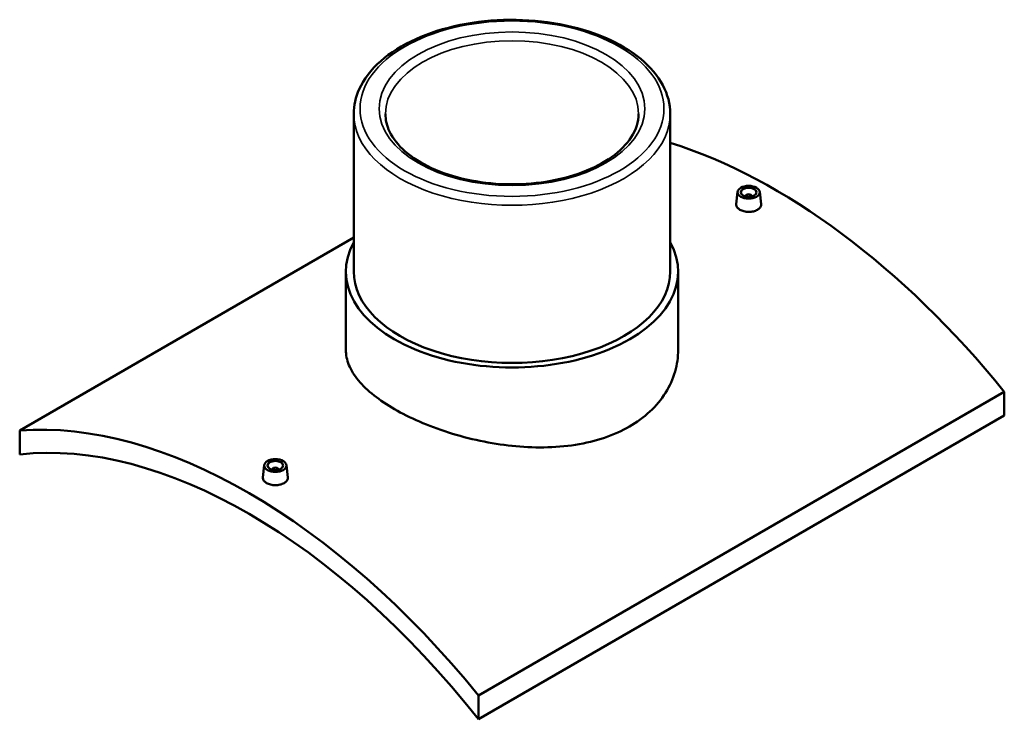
# Model space of a CAD drawing. Header units: millimetres. Extents: x -309 to 1504, y -536 to 1065.
# Tile 5 of 5: x 882 to 1504, y 610 to 1052. Entities that reach past the tile are written whole.
import ezdxf

# ---------------------------------------------------------------- set-up
doc = ezdxf.new("R2010")
doc.units = ezdxf.units.MM
doc.layers.add('Visible (ANSI)', color=7, linetype='Continuous', lineweight=50)
doc.layers.add('Visible Narrow (ANSI)', color=7, linetype='Continuous', lineweight=35)

msp = doc.modelspace()

# ---------------------------------------------------------------- linework, layer by layer
at = {"layer": 'Visible (ANSI)'}
for p, q in [((1092.75, 992.96), (1092.75, 893.35)), ((1292.75, 992.96), (1292.75, 893.35)), ((1335.32, 943.69), (1334.47, 935.85)), ((1340.3, 940.8), (1340.3, 940.99)), ((1344.3, 940.8), (1344.3, 940.99)), ((1349.29, 943.69), (1350.13, 935.86)), ((881.62, 792.91), (1092.75, 914.8)), ((1087.75, 893.35), (1087.75, 843.8)), ((1297.75, 893.35), (1297.75, 843.8)), ((1503.88, 817.4), (1171.54, 625.52)), ((1503.88, 817.4), (1503.88, 802.29)), ((1171.54, 610.41), (1503.88, 802.29)), ((881.62, 792.91), (881.62, 777.79)), ((1036.21, 771), (1035.37, 763.16)), ((1041.2, 768.3), (1041.2, 768.11)), ((1045.2, 768.3), (1045.2, 768.11)), ((1050.18, 771), (1051.02, 763.17)), ((1171.54, 610.41), (1171.54, 625.52))]:
    msp.add_line(p, q, dxfattribs=at)
for centre, major_axis, start_param, end_param in [((1358.92, 605.53), (208, -360.27), 1.840903, 2.583085), ((1342.3, 940.99), (-2, 0), 2.963882, 6.460896), ((1192.75, 893.35), (105, 0), 2.831748, 6.59303), ((1192.75, 893.35), (-100, 0), 0, 3.141593), ((1026.58, 413.66), (-208, 360.27), 4.982496, 6.013079), ((1026.58, 413.66), (-200, 346.41), 4.959693, 6.035881), ((1043.2, 768.3), (-2, 0), 2.963882, 6.460896)]:
    msp.add_ellipse(centre, major_axis=major_axis, ratio=0.57735, start_param=start_param, end_param=end_param, dxfattribs=at)
for centre, major_axis in [((1342.3, 943.44), (7, 0)), ((1342.3, 943.44), (5, 0)), ((1043.2, 770.75), (-7, 0)), ((1043.2, 770.75), (5, 0))]:
    msp.add_ellipse(centre, major_axis=major_axis, ratio=0.57735, dxfattribs=at)
for points, knots in [([(1292.75, 992.96), (1292.75, 999.13), (1291.14, 1005.28), (1284.89, 1017.08), (1280.13, 1022.69), (1267.83, 1032.91), (1260.16, 1037.46), (1242.8, 1044.89), (1233.1, 1047.76), (1212.71, 1051.55), (1202.02, 1052.47), (1180.7, 1052.29), (1170.08, 1051.2), (1149.91, 1047.09), (1140.38, 1044.07), (1123.33, 1036.36), (1115.83, 1031.66), (1103.72, 1020.97), (1099.09, 1014.98), (1093.93, 1003.54), (1092.75, 998.26), (1092.75, 992.96)], [0.785398, 0.785398, 0.785398, 0.785398, 1.082168, 1.082168, 1.393114, 1.393114, 1.718194, 1.718194, 2.044862, 2.044862, 2.370401, 2.370401, 2.695473, 2.695473, 3.021096, 3.021096, 3.347831, 3.347831, 3.672304, 3.672304, 3.926991, 3.926991, 3.926991, 3.926991]), ([(1272.75, 992.96), (1272.75, 988.02), (1271.23, 983.05), (1265.27, 973.8), (1261.08, 969.53), (1250.53, 962.01), (1244.28, 958.74), (1230.2, 953.44), (1222.39, 951.41), (1205.98, 948.83), (1197.38, 948.28), (1180.31, 948.75), (1171.84, 949.77), (1155.93, 953.25), (1148.49, 955.7), (1135.41, 961.74), (1129.78, 965.32), (1120.81, 973.16), (1117.49, 977.41), (1113.62, 985.45), (1112.75, 989.21), (1112.75, 992.96)], [5.497787, 5.497787, 5.497787, 5.497787, 5.85423, 5.85423, 6.178561, 6.178561, 6.490435, 6.490435, 6.802667, 6.802667, 7.116295, 7.116295, 7.430335, 7.430335, 7.743613, 7.743613, 8.055397, 8.055397, 8.368611, 8.368611, 8.63938, 8.63938, 8.63938, 8.63938]), ([(1347.85, 932.34), (1347.15, 931.94), (1346.27, 931.59), (1344.34, 931.14), (1343.29, 931.04), (1341.32, 931.05), (1340.27, 931.17), (1338.34, 931.65), (1337.45, 932), (1336.06, 932.8), (1335.46, 933.31), (1334.66, 934.41), (1334.46, 935.01), (1334.46, 935.66), (1334.46, 935.76), (1334.47, 935.85)], [2.363582, 2.363582, 2.363582, 2.363582, 2.659057, 2.659057, 2.954533, 2.954533, 3.249953, 3.249953, 3.545373, 3.545373, 3.840793, 3.840793, 4.136213, 4.136213, 4.184151, 4.184151, 4.184151, 4.184151]), ([(1350.13, 935.86), (1350.14, 935.76), (1350.15, 935.67), (1350.15, 935), (1349.95, 934.38), (1349.15, 933.25), (1348.55, 932.74), (1347.85, 932.34)], [6.4516093, 6.4516093, 6.4516093, 6.4516093, 6.4997946, 6.4997946, 6.7952701, 6.7952701, 7.0907457, 7.0907457, 7.0907457, 7.0907457]), ([(1267, 795.39), (1262.31, 792.69), (1257.02, 790.3), (1245.53, 786.4), (1239.32, 784.89), (1226.38, 782.86), (1219.65, 782.32), (1206.12, 782.14), (1199.32, 782.49), (1186.18, 783.87), (1179.38, 784.94), (1165.85, 787.8), (1159.11, 789.58), (1146.18, 793.69), (1139.97, 796.03), (1128.47, 801.02), (1123.19, 803.69), (1113.82, 809.1), (1109.43, 812.02), (1101.71, 818.11), (1098.38, 821.29), (1093.04, 827.73), (1091.02, 831), (1088.38, 837.49), (1087.75, 840.7), (1087.75, 843.8)], [0, 0, 0, 0, 1.987041, 1.987041, 3.974081, 3.974081, 5.961122, 5.961122, 7.948162, 7.948162, 9.934914, 9.934914, 11.921665, 11.921665, 13.908417, 13.908417, 15.895168, 15.895168, 17.88192, 17.88192, 19.868671, 19.868671, 21.855423, 21.855423, 23.842174, 23.842174, 23.842174, 23.842174]), ([(1297.75, 843.8), (1297.75, 839.32), (1297.12, 834.68), (1294.48, 825.53), (1292.46, 821.01), (1287.12, 812.49), (1283.78, 808.48), (1276.07, 801.29), (1271.68, 798.1), (1267, 795.39)], [55.632511, 55.632511, 55.632511, 55.632511, 57.619551, 57.619551, 59.606592, 59.606592, 61.593632, 61.593632, 63.580673, 63.580673, 63.580673, 63.580673]), ([(1048.74, 759.65), (1048.05, 759.25), (1047.17, 758.9), (1045.23, 758.45), (1044.18, 758.35), (1042.21, 758.36), (1041.16, 758.49), (1039.23, 758.96), (1038.35, 759.31), (1036.96, 760.12), (1036.35, 760.62), (1035.55, 761.73), (1035.35, 762.32), (1035.35, 762.98), (1035.36, 763.07), (1035.37, 763.16)], [0, 0, 0, 0, 0.295476, 0.295476, 0.590951, 0.590951, 0.886371, 0.886371, 1.181791, 1.181791, 1.477211, 1.477211, 1.772631, 1.772631, 1.82057, 1.82057, 1.82057, 1.82057]), ([(1051.02, 763.17), (1051.03, 763.07), (1051.04, 762.98), (1051.04, 762.31), (1050.84, 761.69), (1050.04, 760.56), (1049.44, 760.05), (1048.74, 759.65)], [4.0880274, 4.0880274, 4.0880274, 4.0880274, 4.1362127, 4.1362127, 4.4316883, 4.4316883, 4.7271638, 4.7271638, 4.7271638, 4.7271638])]:
    msp.add_open_spline(points, degree=3, knots=knots, dxfattribs=at)
at = {"layer": 'Visible Narrow (ANSI)'}
for major_axis in [(96, 0), (84, 0)]:
    msp.add_ellipse((1192.75, 996.23), major_axis=major_axis, ratio=0.57735, dxfattribs=at)
for major_axis, start_param, end_param in [((-80, 0), 3.141593, 6.283185), ((-100, 0), 0, 3.141593)]:
    msp.add_ellipse((1192.75, 992.96), major_axis=major_axis, ratio=0.57735, start_param=start_param, end_param=end_param, dxfattribs=at)

doc.saveas('drawing.dxf')
